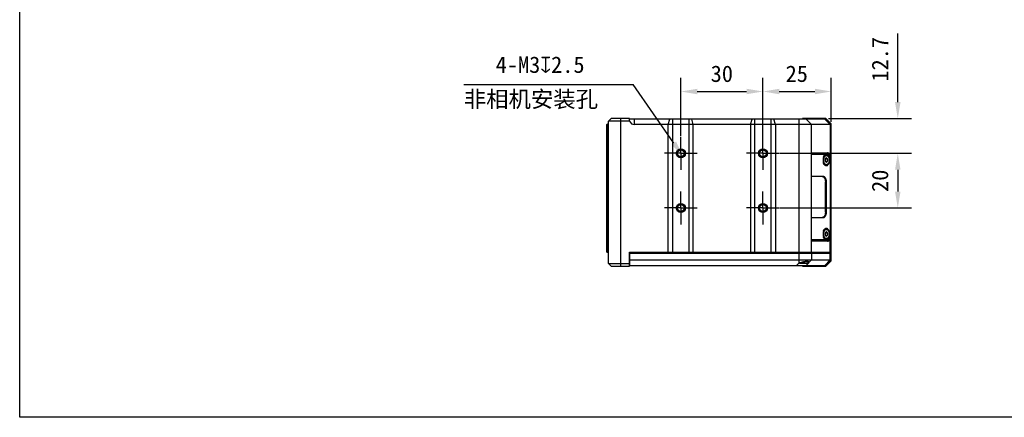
# Model space of a CAD drawing. Header units: millimetres. Extents: x 7 to 311, y 30 to 228.
# Tile 1 of 18: x 7 to 187, y 30 to 102. Entities that reach past the tile are written whole.
import ezdxf

# ---------------------------------------------------------------- set-up
doc = ezdxf.new("R2010")
doc.units = ezdxf.units.MM
doc.header["$LTSCALE"] = 16.335
doc.header["$PDMODE"] = 3
doc.header["$PDSIZE"] = 8
doc.linetypes.add('CENTER', pattern=[0.6, 0.375, -0.075, 0.075, -0.075])
doc.layers.get('0').update_dxf_attribs({"linetype": 'CONTINUOUS'})
doc.layers.get('Defpoints').update_dxf_attribs({"linetype": 'CONTINUOUS'})
for name, color, linetype in [('03_ALL_AXES', 7, 'CONTINUOUS'), ('20_ALL_FEATURES', 7, 'CONTINUOUS'), ('51__DRAFT_DIMS', 7, 'CONTINUOUS')]:
    doc.layers.add(name, color=color, linetype=linetype)
doc.styles.get("Standard").update_dxf_attribs({"font": 'simfang.ttf'})
doc.dimstyles.new('DIMSTYLE_4', dxfattribs={"dimtxt": 3, "dimasz": 3, "dimexe": 2.5, "dimexo": 0.5, "dimgap": 0.75, "dimtad": 1, "dimlfac": 2, "dimdsep": 46, "dimtxsty": 'STANDARD', "dimblk": '_FILLED', "dimblk1": '_FILLED', "dimblk2": '_FILLED', "dimcen": 0.09, "dimclrd": 8, "dimclre": 8, "dimclrt": 256, "dimazin": 2, "dimtp": 0.2, "dimtm": 0.2, "dimtfac": 1, "dimtofl": 0, "dimtmove": 0, "dimatfit": 3, "dimldrblk": '_FILLED', "dimfxl": 1, "dimtolj": 1, "dimarcsym": 0})

# ---------------------------------------------------------------- blocks, each defined once
blk = doc.blocks.new('_FILLED')
at = {"color": 0, "linetype": 'ByBlock'}
blk.add_solid([(0, 0), (-1, 0.167), (-1, -0.167)], dxfattribs=at)
blk = doc.blocks.new('*D12')
at = {"layer": '51__DRAFT_DIMS', "color": 8, "lineweight": -2}
for p, q in [((127.85, 81.15), (127.85, 91.74)), ((142.85, 80.58), (142.85, 91.74)), ((130.85, 89.24), (139.85, 89.24))]:
    blk.add_line(p, q, dxfattribs=at)
at = {"layer": 'Defpoints', "color": 0}
for p in [(142.85, 89.24), (127.85, 80.65), (142.85, 80.08)]:
    blk.add_point(p, dxfattribs=at)
at = {"layer": '51__DRAFT_DIMS', "color": 8, "linetype": 'ByBlock', "lineweight": -2, "xscale": 3, "yscale": 3, "zscale": 3, "rotation": 180}
blk.add_blockref('_FILLED', (127.85, 89.24), dxfattribs=at)
at = {"layer": '51__DRAFT_DIMS', "color": 8, "linetype": 'ByBlock', "lineweight": -2, "xscale": 3, "yscale": 3, "zscale": 3}
blk.add_blockref('_FILLED', (142.85, 89.24), dxfattribs=at)
at = {"layer": '51__DRAFT_DIMS', "insert": (135.34, 93.99), "char_height": 3, "attachment_point": 2, "line_spacing_factor": 0.9}
blk.add_mtext('\\A1;30', dxfattribs=at)
blk = doc.blocks.new('*D13')
at = {"layer": '51__DRAFT_DIMS', "color": 8, "lineweight": -2}
for p, q in [((146.18, 77.95), (170, 77.95)), ((167.5, 74.95), (167.5, 70.95)), ((145.95, 67.95), (170, 67.95))]:
    blk.add_line(p, q, dxfattribs=at)
at = {"layer": 'Defpoints', "color": 0}
for p in [(145.68, 77.95), (145.45, 67.95), (167.5, 67.95)]:
    blk.add_point(p, dxfattribs=at)
at = {"layer": '51__DRAFT_DIMS', "color": 8, "linetype": 'ByBlock', "lineweight": -2, "xscale": 3, "yscale": 3, "zscale": 3}
for p, rotation in [((167.5, 77.95), 90), ((167.5, 67.95), 270)]:
    blk.add_blockref('_FILLED', p, dxfattribs=dict(at, rotation=rotation))
at = {"layer": '51__DRAFT_DIMS', "insert": (162.75, 72.92), "char_height": 3, "attachment_point": 2, "rotation": 90, "line_spacing_factor": 0.9}
blk.add_mtext('\\A1;20', dxfattribs=at)
blk = doc.blocks.new('*D14')
at = {"layer": '51__DRAFT_DIMS', "color": 8, "lineweight": -2}
for p, q in [((142.85, 80.6), (142.85, 91.74)), ((155.35, 83.7), (155.35, 91.74)), ((145.85, 89.24), (152.35, 89.24))]:
    blk.add_line(p, q, dxfattribs=at)
at = {"layer": 'Defpoints', "color": 0}
for p in [(155.35, 89.24), (155.35, 83.2), (142.85, 80.1)]:
    blk.add_point(p, dxfattribs=at)
at = {"layer": '51__DRAFT_DIMS', "color": 8, "linetype": 'ByBlock', "lineweight": -2, "xscale": 3, "yscale": 3, "zscale": 3, "rotation": 180}
blk.add_blockref('_FILLED', (142.85, 89.24), dxfattribs=at)
at = {"layer": '51__DRAFT_DIMS', "color": 8, "linetype": 'ByBlock', "lineweight": -2, "xscale": 3, "yscale": 3, "zscale": 3}
blk.add_blockref('_FILLED', (155.35, 89.24), dxfattribs=at)
at = {"layer": '51__DRAFT_DIMS', "insert": (149.04, 93.99), "char_height": 3, "attachment_point": 2, "line_spacing_factor": 0.9}
blk.add_mtext('\\A1;25', dxfattribs=at)
blk = doc.blocks.new('*D15')
at = {"layer": '51__DRAFT_DIMS', "color": 8, "lineweight": -2}
for p, q in [((167.5, 87.3), (167.5, 99.82)), ((154.85, 84.3), (170, 84.3)), ((145.93, 77.95), (170, 77.95)), ((167.5, 74.95), (167.5, 71.95))]:
    blk.add_line(p, q, dxfattribs=at)
at = {"layer": 'Defpoints', "color": 0}
for p in [(154.35, 84.3), (167.5, 84.3), (145.43, 77.95)]:
    blk.add_point(p, dxfattribs=at)
at = {"layer": '51__DRAFT_DIMS', "color": 8, "linetype": 'ByBlock', "lineweight": -2, "xscale": 3, "yscale": 3, "zscale": 3}
for p, rotation in [((167.5, 84.3), 270), ((167.5, 77.95), 90)]:
    blk.add_blockref('_FILLED', p, dxfattribs=dict(at, rotation=rotation))
at = {"layer": '51__DRAFT_DIMS', "insert": (162.75, 91.05), "char_height": 3, "attachment_point": 1, "rotation": 90, "line_spacing_factor": 0.9}
blk.add_mtext('\\A1;12.7', dxfattribs=at)

msp = doc.modelspace()

# ---------------------------------------------------------------- linework, layer by layer
msp.add_lwpolyline([(7.0025, 227.7635), (310.9251, 227.7635), (310.9251, 29.6798), (7.0025, 29.6798)], close=True)
at = {"layer": '03_ALL_AXES', "color": 0, "linetype": 'CENTER'}
for p, q in [((127.8489, 77.9507), (127.8489, 80.9507)), ((142.8489, 77.9507), (142.8489, 80.9507)), ((127.8489, 77.9507), (124.8489, 77.9507)), ((127.8489, 77.9507), (127.8489, 74.9506)), ((127.8489, 77.9507), (130.849, 77.9507)), ((142.8489, 77.9507), (139.8489, 77.9507)), ((142.8489, 77.9507), (142.8489, 74.9506)), ((142.8489, 77.9507), (145.849, 77.9507)), ((127.8489, 67.9507), (127.8489, 70.9507)), ((142.8489, 67.9507), (142.8489, 70.9507)), ((127.8489, 67.9507), (124.8489, 67.9507)), ((127.8489, 67.9507), (127.8489, 64.9506)), ((127.8489, 67.9507), (130.849, 67.9507)), ((142.8489, 67.9507), (139.8489, 67.9507)), ((142.8489, 67.9507), (145.849, 67.9507)), ((142.8489, 67.9507), (142.8489, 64.9506))]:
    msp.add_line(p, q, dxfattribs=at)
at = {"layer": '20_ALL_FEATURES', "color": 0}
for p, q in [((114.3489, 83.2007), (114.5989, 83.4507)), ((114.3489, 59.8507), (114.3489, 83.2007)), ((114.5989, 83.2007), (114.3489, 83.2007)), ((114.5989, 83.3323), (114.4739, 83.2007)), ((114.4739, 83.2007), (114.4739, 59.8507)), ((114.5989, 83.8007), (115.0989, 84.3007)), ((114.5989, 57.8007), (114.5989, 83.8007)), ((118.4739, 83.8007), (114.5989, 83.8007)), ((118.4739, 84.3007), (115.0989, 84.3007)), ((116.8489, 84.3007), (116.8489, 57.3007)), ((118.4739, 83.8007), (118.4739, 84.3007)), ((154.4489, 84.2007), (118.4739, 84.2007)), ((119.2915, 84.2007), (119.2915, 83.2007)), ((155.138, 83.2007), (119.2915, 83.2007)), ((125.5398, 83.2007), (125.8521, 84.2007)), ((125.5398, 59.8507), (125.5398, 83.2007)), ((126.3204, 84.2007), (126.3204, 59.8507)), ((129.3774, 59.8507), (129.3774, 84.2007)), ((130.1313, 83.2007), (129.8297, 84.2007)), ((130.1313, 59.8507), (130.1313, 83.2007)), ((140.5665, 83.2007), (140.8681, 84.2007)), ((140.5665, 83.2007), (140.5665, 59.8507)), ((141.3204, 84.2007), (141.3204, 59.8507)), ((144.3774, 59.8507), (144.3774, 84.2007)), ((145.158, 83.2007), (144.8458, 84.2007)), ((145.158, 83.2007), (145.158, 59.8507)), ((149.4989, 57.8463), (149.4989, 84.2007)), ((154.3489, 84.3007), (150.0989, 84.3007)), ((150.0989, 84.2007), (150.0989, 84.3007)), ((151.7489, 83.2007), (150.7489, 84.2007)), ((151.7489, 59.8507), (151.7489, 83.2007)), ((152.0989, 84.3007), (152.0989, 84.2007)), ((154.1391, 84.2007), (155.138, 83.2007)), ((154.3489, 84.3007), (155.3489, 83.3007)), ((155.3489, 83.2007), (154.3489, 84.2007)), ((155.138, 83.2007), (155.1369, 77.6078)), ((155.1391, 83.2007), (155.138, 83.2007)), ((155.3489, 58.3007), (155.3489, 83.3007)), ((151.7489, 78.0257), (154.6363, 78.0257)), ((151.7489, 77.9507), (154.4873, 77.9507)), ((151.7489, 77.8007), (154.6055, 77.8007)), ((154.6055, 77.8007), (154.4873, 77.9507)), ((155.0144, 77.4812), (154.9683, 77.5749)), ((154.4516, 77.1337), (154.2207, 76.9172)), ((154.2207, 76.4842), (154.2207, 76.9172)), ((154.2207, 76.4842), (154.4516, 76.2677)), ((154.2349, 76.9305), (154.2491, 76.9172)), ((154.2491, 76.4842), (154.2349, 76.4709)), ((154.2491, 76.9172), (154.6825, 76.9172)), ((154.2491, 76.9172), (154.2491, 76.4842)), ((154.2491, 76.4842), (154.6825, 76.4842)), ((154.6825, 76.9172), (154.4516, 77.1337)), ((154.4516, 76.2677), (154.6825, 76.4842)), ((154.6825, 76.9172), (154.6825, 76.4842)), ((155.2381, 77.0257), (155.1267, 77.0257)), ((155.1288, 76.9507), (155.1288, 62.9507)), ((155.2381, 62.8757), (155.2381, 77.0257)), ((153.8667, 73.7007), (151.7489, 73.7007)), ((154.4824, 72.7007), (154.2792, 72.7007)), ((154.2792, 67.2007), (154.2792, 72.7007)), ((154.3051, 67.2007), (154.3051, 72.7007)), ((154.4824, 67.2007), (154.4824, 72.7007)), ((154.2792, 67.2007), (154.4824, 67.2007)), ((151.7489, 66.2007), (153.8667, 66.2007)), ((154.4516, 63.6337), (154.2207, 63.4172)), ((154.2207, 62.9842), (154.2207, 63.4172)), ((154.2349, 63.4305), (154.2491, 63.4172)), ((154.2491, 63.4172), (154.6825, 63.4172)), ((154.2491, 63.4172), (154.2491, 62.9842)), ((154.6825, 63.4172), (154.4516, 63.6337)), ((154.6825, 63.4172), (154.6825, 62.9842)), ((154.6055, 62.1007), (151.7489, 62.1007)), ((154.4873, 61.9507), (151.7489, 61.9507)), ((154.6363, 61.8757), (151.7489, 61.8757)), ((154.2207, 62.9842), (154.4516, 62.7677)), ((154.2491, 62.9842), (154.2349, 62.9709)), ((154.2491, 62.9842), (154.6825, 62.9842)), ((154.4516, 62.7677), (154.6825, 62.9842)), ((154.4873, 61.9507), (154.6055, 62.1007)), ((155.0144, 62.4201), (154.9683, 62.3265)), ((155.1267, 62.8757), (155.2381, 62.8757)), ((155.1369, 59.8507), (155.1369, 62.2936)), ((114.3489, 59.8507), (114.5989, 59.8507)), ((118.4739, 57.3007), (118.4739, 59.8507)), ((118.4739, 59.8507), (155.3489, 59.8507)), ((118.4739, 59.7007), (155.3489, 59.7007)), ((118.5489, 57.4507), (118.5489, 59.7007)), ((118.5739, 59.7007), (118.5739, 59.8507)), ((120.4739, 59.8507), (120.4739, 59.7007)), ((151.2489, 59.8507), (151.2489, 59.7007)), ((151.7489, 59.7007), (151.7489, 58.4507)), ((154.4461, 59.7007), (154.4461, 59.8507)), ((154.8489, 59.8507), (154.8489, 59.7007)), ((155.138, 58.4507), (155.1369, 59.7007)), ((115.0989, 57.3007), (114.5989, 57.8007)), ((114.5989, 57.8007), (118.4739, 57.8007)), ((118.5489, 58.4507), (155.138, 58.4507)), ((149.509, 57.8507), (151.0739, 57.8507)), ((149.6316, 57.9007), (151.1239, 57.9007)), ((151.7489, 58.4507), (150.7489, 57.4507)), ((151.1239, 57.9007), (151.1239, 58.1326)), ((154.1391, 57.4507), (155.138, 58.4507)), ((155.3489, 58.4507), (154.3489, 57.4507)), ((155.3489, 58.3007), (154.3489, 57.3007)), ((115.0989, 57.3007), (118.4739, 57.3007)), ((118.4739, 57.4507), (154.3489, 57.4507)), ((150.0989, 57.4507), (150.0989, 57.3007)), ((150.0989, 57.3007), (154.3489, 57.3007)), ((152.0989, 57.4507), (152.0989, 57.3007))]:
    msp.add_line(p, q, dxfattribs=at)
for centre, radius in [((127.8489, 77.9507), 0.825), ((127.8489, 77.9507), 0.75), ((127.8489, 77.9507), 0.625), ((142.8489, 77.9507), 0.825), ((142.8489, 77.9507), 0.75), ((142.8489, 77.9507), 0.625), ((127.8489, 67.9507), 0.825), ((127.8489, 67.9507), 0.75), ((127.8489, 67.9507), 0.625), ((142.8489, 67.9507), 0.825), ((142.8489, 67.9507), 0.75), ((142.8489, 67.9507), 0.625)]:
    msp.add_circle(centre, radius, dxfattribs=at)
for centre, radius, start, end in [((154.3337, 77.1573), 0.7534, 33.355405, 33.553959), ((152.919, 72.8291), 1.3418, 21.614134, 23.711206), ((152.9082, 67.0768), 1.3535, 336.295592, 338.376876), ((154.3339, 62.744), 0.7531, 326.424875, 326.644646), ((149.9989, 56.7008), 1.2499, 113.578407, 143.13217), ((151.0739, 57.9007), 0.05, 270, 360)]:
    msp.add_arc(centre, radius, start, end, dxfattribs=at)
msp.add_ellipse((119.2915, 84.6149), major_axis=(0, -1.4142), ratio=0.70710678, start_param=-0.95729239, end_param=0, dxfattribs=at)
for points, knots in [([(155.139, 83.2007), (155.1549, 83.2008), (155.1847, 83.2008), (155.2266, 83.2015), (155.2578, 83.2019), (155.2798, 83.202), (155.2939, 83.2021), (155.3064, 83.202), (155.3174, 83.2019), (155.3267, 83.2017), (155.3344, 83.2015), (155.3397, 83.2013), (155.3432, 83.2011), (155.3451, 83.201), (155.3467, 83.2009), (155.3478, 83.2008), (155.3485, 83.2007), (155.3488, 83.2008), (155.3489, 83.2007)], [0, 0, 0, 0, 0.22664081, 0.42644258, 0.59805602, 0.67291979, 0.74031657, 0.80013556, 0.85227679, 0.89665721, 0.93320575, 0.96186358, 0.97321592, 0.98257397, 0.98993012, 0.99528217, 0.99863326, 1, 1, 1, 1]), ([(153.8483, 78.0257), (153.8683, 78.0257), (153.9088, 78.0225), (153.9896, 78.003), (154.0468, 77.9743), (154.0822, 77.9507)], [0, 0, 0, 0, 0.24153312, 0.48674481, 1, 1, 1, 1]), ([(153.8669, 77.2743), (153.8853, 77.3117), (153.9258, 77.3826), (153.9992, 77.4767), (154.0832, 77.5537), (154.1767, 77.6109), (154.2776, 77.6453), (154.3825, 77.6547), (154.4867, 77.6383), (154.5858, 77.5973), (154.6768, 77.5345), (154.758, 77.4526), (154.8285, 77.3541), (154.8875, 77.2415), (154.9343, 77.117), (154.9802, 76.9372), (154.9937, 76.7957), (154.9937, 76.7007)], [0, 0, 0, 0, 0.0655024, 0.12767902, 0.18677188, 0.24341411, 0.2984253, 0.35269434, 0.40708222, 0.46245556, 0.51969492, 0.57958513, 0.64265718, 0.7090827, 0.77867055, 0.85090498, 1, 1, 1, 1]), ([(153.932, 76.7007), (153.932, 76.7557), (153.9385, 76.8645), (153.9676, 77.0221), (154.0149, 77.1677), (154.0787, 77.296), (154.1569, 77.4023), (154.2471, 77.4825), (154.3466, 77.5329), (154.4516, 77.5503), (154.5566, 77.5329), (154.6561, 77.4825), (154.7463, 77.4023), (154.8245, 77.296), (154.8883, 77.1677), (154.9356, 77.0221), (154.9647, 76.8645), (154.9712, 76.7557), (154.9712, 76.7007)], [0, 0, 0, 0, 0.07605888, 0.15031782, 0.22114478, 0.28721241, 0.34771165, 0.40256427, 0.45266697, 0.50000055, 0.54733398, 0.59743621, 0.65228805, 0.71278647, 0.77885357, 0.84968053, 0.92394008, 1, 1, 1, 1]), ([(154.4516, 77.7007), (154.4286, 77.7007), (154.3819, 77.6964), (154.3132, 77.6773), (154.2464, 77.6458), (154.1825, 77.6024), (154.122, 77.5478), (154.0451, 77.4586), (153.9979, 77.3804), (153.9706, 77.3249)], [0, 0, 0, 0, 0.10766842, 0.21749705, 0.3314201, 0.45098212, 0.57726087, 0.71086273, 1, 1, 1, 1]), ([(155.0673, 76.7007), (155.0673, 76.7658), (155.0596, 76.8947), (155.0251, 77.0815), (154.9691, 77.2541), (154.8935, 77.4061), (154.8009, 77.532), (154.7097, 77.613), (154.6318, 77.6586), (154.5728, 77.6828), (154.5125, 77.6974), (154.4718, 77.7007), (154.4516, 77.7007)], [0, 0, 0, 0, 0.15203278, 0.30047593, 0.44205218, 0.57411818, 0.69504996, 0.80469495, 0.855875, 0.90509137, 0.9529116, 1, 1, 1, 1]), ([(154.4873, 77.9507), (154.5104, 77.9507), (154.557, 77.9464), (154.6257, 77.9273), (154.6925, 77.8958), (154.7565, 77.8524), (154.8169, 77.7978), (154.8939, 77.7086), (154.941, 77.6304), (154.9683, 77.5749)], [0, 0, 0, 0, 0.10766843, 0.21749707, 0.33142018, 0.45098229, 0.57726093, 0.71086269, 1, 1, 1, 1]), ([(154.6055, 77.8007), (154.6219, 77.8007), (154.6548, 77.7982), (154.7208, 77.783), (154.8019, 77.744), (154.8895, 77.6705), (154.9387, 77.6081), (154.9616, 77.5737)], [0, 0, 0, 0, 0.11159531, 0.2247711, 0.46089095, 0.71783369, 1, 1, 1, 1]), ([(155.1369, 77.6078), (155.11, 77.669), (155.0625, 77.7555), (154.9832, 77.8547), (154.9203, 77.9156), (154.8533, 77.9641), (154.7829, 77.9994), (154.7102, 78.0209), (154.6607, 78.0257), (154.6363, 78.0257)], [0, 0, 0, 0, 0.29135897, 0.42569615, 0.55227975, 0.67164971, 0.78489026, 0.89363696, 1, 1, 1, 1]), ([(154.963, 77.5715), (154.9676, 77.5644), (154.9862, 77.5352), (155.0028, 77.5047), (155.0144, 77.4812)], [0, 0, 0, 0, 0.24413825, 1, 1, 1, 1]), ([(155.0144, 77.4812), (155.0333, 77.4428), (155.0666, 77.361), (155.1147, 77.185), (155.1288, 77.0449), (155.1288, 76.9507)], [0, 0, 0, 0, 0.23524027, 0.48299616, 1, 1, 1, 1]), ([(155.2381, 77.0257), (155.2381, 77.0773), (155.2345, 77.1796), (155.2174, 77.3301), (155.1873, 77.4738), (155.1559, 77.5648), (155.1369, 77.6078)], [0, 0, 0, 0, 0.26046057, 0.51602996, 0.76309874, 1, 1, 1, 1]), ([(153.9706, 77.3249), (153.9483, 77.2796), (153.9091, 77.1834), (153.8673, 77.0302), (153.8417, 76.8678), (153.836, 76.7567), (153.836, 76.7007)], [0, 0, 0, 0, 0.23507029, 0.48264706, 0.73904289, 1, 1, 1, 1]), ([(153.836, 76.7007), (153.836, 76.6447), (153.8417, 76.5336), (153.8673, 76.3712), (153.9091, 76.218), (153.9483, 76.1218), (153.9706, 76.0765)], [0, 0, 0, 0, 0.26095683, 0.51735265, 0.76492956, 1, 1, 1, 1]), ([(154.9937, 76.7007), (154.9937, 76.6057), (154.9802, 76.4642), (154.9343, 76.2844), (154.8875, 76.1599), (154.8285, 76.0473), (154.758, 75.9488), (154.6768, 75.8669), (154.5858, 75.8041), (154.4867, 75.7631), (154.3825, 75.7467), (154.2776, 75.7561), (154.1767, 75.7905), (154.0833, 75.8477), (153.9993, 75.9246), (153.9258, 76.0188), (153.8853, 76.0897), (153.8669, 76.1271)], [0, 0, 0, 0, 0.14909484, 0.22132865, 0.29091549, 0.35733969, 0.42041026, 0.48029886, 0.53753629, 0.59290843, 0.64729674, 0.70156668, 0.7565788, 0.81322298, 0.87231764, 0.93449736, 1, 1, 1, 1]), ([(154.9712, 76.7007), (154.9712, 76.6457), (154.9647, 76.5369), (154.9356, 76.3793), (154.8883, 76.2337), (154.8245, 76.1054), (154.7463, 75.9991), (154.6561, 75.9189), (154.5566, 75.8685), (154.4516, 75.8511), (154.3466, 75.8685), (154.2471, 75.9189), (154.1569, 75.9991), (154.0787, 76.1053), (154.0149, 76.2337), (153.9676, 76.3793), (153.9385, 76.5369), (153.932, 76.6457), (153.932, 76.7007)], [0, 0, 0, 0, 0.07605888, 0.15031782, 0.22114478, 0.28721241, 0.34771165, 0.40256427, 0.45266697, 0.50000055, 0.54733398, 0.59743621, 0.65228805, 0.71278647, 0.77885357, 0.84968053, 0.92394008, 1, 1, 1, 1]), ([(153.9706, 76.0765), (153.9979, 76.021), (154.0451, 75.9428), (154.122, 75.8536), (154.1825, 75.799), (154.2464, 75.7556), (154.3132, 75.7241), (154.3819, 75.705), (154.4286, 75.7007), (154.4516, 75.7007)], [0, 0, 0, 0, 0.28913744, 0.4227392, 0.54901783, 0.66857977, 0.78250281, 0.89233148, 1, 1, 1, 1]), ([(154.4516, 75.7007), (154.4718, 75.7007), (154.5125, 75.704), (154.5728, 75.7186), (154.6318, 75.7428), (154.7097, 75.7884), (154.8009, 75.8694), (154.8935, 75.9952), (154.9691, 76.1473), (155.0251, 76.3199), (155.0596, 76.5066), (155.0673, 76.6355), (155.0673, 76.7007)], [0, 0, 0, 0, 0.04708839, 0.09490862, 0.14412503, 0.19530514, 0.30495031, 0.42588223, 0.55794814, 0.69952418, 0.8479672, 1, 1, 1, 1]), ([(153.6894, 73.7007), (153.7125, 73.7007), (153.7592, 73.6964), (153.8278, 73.6773), (153.8946, 73.6458), (153.9586, 73.6024), (154.019, 73.5478), (154.096, 73.4586), (154.1431, 73.3804), (154.1704, 73.3249)], [0, 0, 0, 0, 0.10766843, 0.21749707, 0.33142018, 0.45098229, 0.57726093, 0.71086269, 1, 1, 1, 1]), ([(154.4824, 72.7007), (154.4824, 72.7658), (154.4747, 72.8947), (154.4402, 73.0815), (154.3842, 73.2541), (154.3086, 73.4061), (154.216, 73.532), (154.1248, 73.613), (154.0469, 73.6586), (153.9879, 73.6828), (153.9277, 73.6974), (153.8869, 73.7007), (153.8667, 73.7007)], [0, 0, 0, 0, 0.15203278, 0.30047593, 0.44205218, 0.57411818, 0.69504996, 0.80469495, 0.855875, 0.90509137, 0.9529116, 1, 1, 1, 1]), ([(154.1665, 73.3233), (154.2045, 73.2274), (154.2609, 73.0215), (154.2792, 72.8093), (154.2792, 72.7007)], [0, 0, 0, 0, 0.48737519, 1, 1, 1, 1]), ([(154.1704, 73.3249), (154.1927, 73.2796), (154.2319, 73.1834), (154.2738, 73.0302), (154.2994, 72.8678), (154.3051, 72.7567), (154.3051, 72.7007)], [0, 0, 0, 0, 0.23507023, 0.48264724, 0.73904318, 1, 1, 1, 1]), ([(153.8667, 66.2007), (153.8869, 66.2007), (153.9277, 66.204), (153.9879, 66.2186), (154.0469, 66.2428), (154.1248, 66.2884), (154.216, 66.3694), (154.3086, 66.4952), (154.3842, 66.6473), (154.4402, 66.8199), (154.4747, 67.0066), (154.4824, 67.1355), (154.4824, 67.2007)], [0, 0, 0, 0, 0.04708839, 0.09490862, 0.14412503, 0.19530514, 0.30495031, 0.42588223, 0.55794814, 0.69952418, 0.8479672, 1, 1, 1, 1]), ([(154.2792, 67.2007), (154.2792, 67.0921), (154.2609, 66.8799), (154.2045, 66.674), (154.1665, 66.578)], [0, 0, 0, 0, 0.51262437, 1, 1, 1, 1]), ([(154.3051, 67.2007), (154.3051, 67.1447), (154.2994, 67.0336), (154.2738, 66.8712), (154.2319, 66.718), (154.1927, 66.6218), (154.1704, 66.5765)], [0, 0, 0, 0, 0.26095682, 0.51735276, 0.76492977, 1, 1, 1, 1]), ([(154.1704, 66.5765), (154.1431, 66.521), (154.096, 66.4428), (154.019, 66.3536), (153.9586, 66.299), (153.8946, 66.2556), (153.8278, 66.2241), (153.7592, 66.205), (153.7125, 66.2007), (153.6894, 66.2007)], [0, 0, 0, 0, 0.28913731, 0.42273907, 0.54901771, 0.66857982, 0.78250293, 0.89233157, 1, 1, 1, 1]), ([(153.9706, 63.8249), (153.9483, 63.7796), (153.9091, 63.6834), (153.8673, 63.5302), (153.8417, 63.3678), (153.836, 63.2567), (153.836, 63.2007)], [0, 0, 0, 0, 0.23507029, 0.48264706, 0.73904289, 1, 1, 1, 1]), ([(153.836, 63.2007), (153.836, 63.1447), (153.8417, 63.0336), (153.8673, 62.8712), (153.9091, 62.718), (153.9483, 62.6218), (153.9706, 62.5765)], [0, 0, 0, 0, 0.26095683, 0.51735265, 0.76492956, 1, 1, 1, 1]), ([(153.8669, 63.7743), (153.8853, 63.8117), (153.9258, 63.8826), (153.9992, 63.9767), (154.0832, 64.0537), (154.1767, 64.1109), (154.2776, 64.1453), (154.3825, 64.1547), (154.4867, 64.1383), (154.5858, 64.0973), (154.6768, 64.0345), (154.758, 63.9526), (154.8285, 63.8541), (154.8875, 63.7415), (154.9343, 63.617), (154.9802, 63.4372), (154.9937, 63.2957), (154.9937, 63.2007)], [0, 0, 0, 0, 0.0655024, 0.12767902, 0.18677188, 0.24341411, 0.2984253, 0.35269434, 0.40708222, 0.46245556, 0.51969492, 0.57958513, 0.64265718, 0.7090827, 0.77867055, 0.85090498, 1, 1, 1, 1]), ([(154.9937, 63.2007), (154.9937, 63.1057), (154.9802, 62.9642), (154.9343, 62.7844), (154.8875, 62.6599), (154.8285, 62.5473), (154.758, 62.4488), (154.6768, 62.3669), (154.5858, 62.3041), (154.4867, 62.2631), (154.3825, 62.2467), (154.2776, 62.2561), (154.1767, 62.2905), (154.0833, 62.3477), (153.9993, 62.4246), (153.9258, 62.5188), (153.8853, 62.5897), (153.8669, 62.6271)], [0, 0, 0, 0, 0.14909484, 0.22132865, 0.29091549, 0.35733969, 0.42041026, 0.48029886, 0.53753629, 0.59290843, 0.64729674, 0.70156668, 0.7565788, 0.81322298, 0.87231764, 0.93449736, 1, 1, 1, 1]), ([(153.932, 63.2007), (153.932, 63.2557), (153.9385, 63.3645), (153.9676, 63.5221), (154.0149, 63.6677), (154.0787, 63.796), (154.1569, 63.9023), (154.2471, 63.9825), (154.3466, 64.0329), (154.4516, 64.0503), (154.5566, 64.0329), (154.6561, 63.9825), (154.7463, 63.9023), (154.8245, 63.796), (154.8883, 63.6677), (154.9356, 63.5221), (154.9647, 63.3645), (154.9712, 63.2557), (154.9712, 63.2007)], [0, 0, 0, 0, 0.07605888, 0.15031782, 0.22114478, 0.28721241, 0.34771165, 0.40256427, 0.45266697, 0.50000055, 0.54733398, 0.59743621, 0.65228805, 0.71278647, 0.77885357, 0.84968053, 0.92394008, 1, 1, 1, 1]), ([(154.9712, 63.2007), (154.9712, 63.1457), (154.9647, 63.0369), (154.9356, 62.8793), (154.8883, 62.7337), (154.8245, 62.6054), (154.7463, 62.4991), (154.6561, 62.4189), (154.5566, 62.3685), (154.4516, 62.3511), (154.3466, 62.3685), (154.2471, 62.4189), (154.1569, 62.4991), (154.0787, 62.6053), (154.0149, 62.7337), (153.9676, 62.8793), (153.9385, 63.0369), (153.932, 63.1457), (153.932, 63.2007)], [0, 0, 0, 0, 0.07605888, 0.15031782, 0.22114478, 0.28721241, 0.34771165, 0.40256427, 0.45266697, 0.50000055, 0.54733398, 0.59743621, 0.65228805, 0.71278647, 0.77885357, 0.84968053, 0.92394008, 1, 1, 1, 1]), ([(154.4516, 64.2007), (154.4286, 64.2007), (154.3819, 64.1964), (154.3132, 64.1773), (154.2464, 64.1458), (154.1825, 64.1024), (154.122, 64.0478), (154.0451, 63.9586), (153.9979, 63.8804), (153.9706, 63.8249)], [0, 0, 0, 0, 0.10766842, 0.21749705, 0.3314201, 0.45098212, 0.57726087, 0.71086273, 1, 1, 1, 1]), ([(155.0673, 63.2007), (155.0673, 63.2658), (155.0596, 63.3947), (155.0251, 63.5815), (154.9691, 63.7541), (154.8935, 63.9061), (154.8009, 64.032), (154.7097, 64.113), (154.6318, 64.1586), (154.5728, 64.1828), (154.5125, 64.1974), (154.4718, 64.2007), (154.4516, 64.2007)], [0, 0, 0, 0, 0.15203278, 0.30047593, 0.44205218, 0.57411818, 0.69504996, 0.80469495, 0.855875, 0.90509137, 0.9529116, 1, 1, 1, 1]), ([(154.4516, 62.2007), (154.4718, 62.2007), (154.5125, 62.204), (154.5728, 62.2186), (154.6318, 62.2428), (154.7097, 62.2884), (154.8009, 62.3694), (154.8935, 62.4952), (154.9691, 62.6473), (155.0251, 62.8199), (155.0596, 63.0066), (155.0673, 63.1355), (155.0673, 63.2007)], [0, 0, 0, 0, 0.04708839, 0.09490862, 0.14412503, 0.19530514, 0.30495031, 0.42588223, 0.55794814, 0.69952418, 0.8479672, 1, 1, 1, 1]), ([(154.0822, 61.9507), (154.0468, 61.9271), (153.9896, 61.8984), (153.9088, 61.8789), (153.8683, 61.8757), (153.8483, 61.8757)], [0, 0, 0, 0, 0.51325559, 0.75846709, 1, 1, 1, 1]), ([(153.9706, 62.5765), (153.9979, 62.521), (154.0451, 62.4428), (154.122, 62.3536), (154.1825, 62.299), (154.2464, 62.2556), (154.3132, 62.2241), (154.3819, 62.205), (154.4286, 62.2007), (154.4516, 62.2007)], [0, 0, 0, 0, 0.28913744, 0.4227392, 0.54901783, 0.66857977, 0.78250281, 0.89233148, 1, 1, 1, 1]), ([(154.9683, 62.3265), (154.941, 62.271), (154.8939, 62.1928), (154.8169, 62.1036), (154.7565, 62.049), (154.6925, 62.0056), (154.6257, 61.9741), (154.557, 61.955), (154.5104, 61.9507), (154.4873, 61.9507)], [0, 0, 0, 0, 0.28913731, 0.42273907, 0.54901771, 0.66857982, 0.78250293, 0.89233157, 1, 1, 1, 1]), ([(154.9614, 62.3275), (154.9386, 62.2931), (154.8894, 62.2307), (154.8018, 62.1573), (154.7207, 62.1184), (154.6548, 62.1032), (154.6219, 62.1007), (154.6055, 62.1007)], [0, 0, 0, 0, 0.28214483, 0.53908048, 0.77520939, 0.88839419, 1, 1, 1, 1]), ([(154.6363, 61.8757), (154.6607, 61.8757), (154.7102, 61.8805), (154.7829, 61.902), (154.8533, 61.9373), (154.9203, 61.9858), (154.9832, 62.0467), (155.0625, 62.1459), (155.11, 62.2324), (155.1369, 62.2936)], [0, 0, 0, 0, 0.10636304, 0.21510974, 0.32835029, 0.44772025, 0.57430386, 0.70864104, 1, 1, 1, 1]), ([(155.0144, 62.4201), (155.0105, 62.4122), (154.9947, 62.3814), (154.9772, 62.3514), (154.963, 62.3299)], [0, 0, 0, 0, 0.25589872, 1, 1, 1, 1]), ([(155.1288, 62.9507), (155.1288, 62.8565), (155.1147, 62.7164), (155.0666, 62.5404), (155.0333, 62.4586), (155.0144, 62.4201)], [0, 0, 0, 0, 0.51700364, 0.76475963, 1, 1, 1, 1]), ([(155.1369, 62.2936), (155.1559, 62.3366), (155.1873, 62.4276), (155.2174, 62.5713), (155.2345, 62.7218), (155.2381, 62.8241), (155.2381, 62.8757)], [0, 0, 0, 0, 0.23690126, 0.48397005, 0.73953944, 1, 1, 1, 1]), ([(149.9989, 58.0207), (149.9122, 57.9969), (149.7433, 57.9448), (149.5783, 57.881), (149.4989, 57.8463)], [0, 0, 0, 0, 0.50936894, 1, 1, 1, 1]), ([(151.2489, 58.0207), (151.2489, 58.0313), (151.2451, 58.053), (151.2259, 58.082), (151.195, 58.1056), (151.1531, 58.1247), (151.1002, 58.1396), (151.0368, 58.1502), (150.9631, 58.1566), (150.8799, 58.1585), (150.788, 58.1561), (150.6511, 58.1467), (150.4666, 58.1238), (150.2355, 58.0809), (150.0783, 58.0425), (149.9989, 58.0207)], [0, 0, 0, 0, 0.02400387, 0.04866114, 0.07711659, 0.11145998, 0.15277069, 0.20146478, 0.2575372, 0.32070521, 0.39048222, 0.46622941, 0.63252554, 0.81283445, 1, 1, 1, 1]), ([(151.1446, 57.8463), (151.1602, 57.862), (151.188, 57.8919), (151.2216, 57.9373), (151.243, 57.9795), (151.2489, 58.0078), (151.2489, 58.0207)], [0, 0, 0, 0, 0.31935325, 0.5897667, 0.81381528, 1, 1, 1, 1]), ([(155.3489, 58.4507), (155.3488, 58.4506), (155.3485, 58.4507), (155.3478, 58.4506), (155.3466, 58.4505), (155.3451, 58.4504), (155.3431, 58.4503), (155.3397, 58.4501), (155.3343, 58.4499), (155.3266, 58.4496), (155.3172, 58.4495), (155.3062, 58.4494), (155.2936, 58.4493), (155.2794, 58.4494), (155.2573, 58.4495), (155.226, 58.4499), (155.1839, 58.4506), (155.1539, 58.4506), (155.138, 58.4507)], [0, 0, 0, 0, 0.00136668, 0.00471613, 0.01006666, 0.01742151, 0.02677869, 0.0381307, 0.0667895, 0.10334088, 0.14772557, 0.199872, 0.25969669, 0.3270991, 0.40196777, 0.57358686, 0.77338316, 1, 1, 1, 1])]:
    msp.add_open_spline(points, degree=3, knots=knots, dxfattribs=at)
at = {"layer": '51__DRAFT_DIMS', "color": 8}
for p in [(88.1674, 90.5304), (126.5682, 79.8006)]:
    msp.add_line(p, (119.1396, 90.5304), dxfattribs=at)

# ---------------------------------------------------------------- block references
at = {"layer": '51__DRAFT_DIMS', "color": 8, "xscale": 3, "yscale": 3, "zscale": 3, "rotation": 304.6960156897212}
msp.add_blockref('_FILLED', (128.2758, 77.3341), dxfattribs=at)

# ---------------------------------------------------------------- texts
at = {"insert": (88.1674, 89.349), "char_height": 3, "width": 40.364329, "attachment_point": 1}
msp.add_mtext('非相机安装孔', dxfattribs=at)
at = {"layer": '51__DRAFT_DIMS', "insert": (110.2541, 95.6466), "char_height": 3, "attachment_point": 3, "line_spacing_factor": 0.9}
msp.add_mtext('\\A1;4-M3{\\fgdt|b0|i0|c0|p0;x}2.5', dxfattribs=at)

# ---------------------------------------------------------------- dimensions: what is measured, and where the dimension line sits
at = {"layer": '51__DRAFT_DIMS', "color": 4}
for base, p1, p2, angle, picture, middle in [((167.5045, 84.3007), (145.4285, 77.9507), (154.3489, 84.3007), 90, '*D15', (167.5045, 95.0621)), ((167.5045, 67.9507), (145.6766, 77.9507), (145.4504, 67.9507), 270, '*D13', (167.5045, 72.9243))]:
    dim = msp.add_linear_dim(base=base, p1=p1, p2=p2, angle=angle, dimstyle='DIMSTYLE_4', dxfattribs=at)
    dim.commit()
    dim.dimension.update_dxf_attribs({"geometry": picture, "text_midpoint": middle, "dimtype": 160})
for base, p1, p2, picture, middle in [((142.8489, 89.2429), (127.8489, 80.6475), (142.8489, 80.082), '*D12', (135.3401, 89.2429)), ((155.3489, 89.2429), (142.8489, 80.1046), (155.3489, 83.2007), '*D14', (149.0432, 89.2429))]:
    dim = msp.add_linear_dim(base=base, p1=p1, p2=p2, dimstyle='DIMSTYLE_4', dxfattribs=at)
    dim.commit()
    dim.dimension.update_dxf_attribs({"geometry": picture, "text_midpoint": middle, "dimtype": 160})

doc.saveas('drawing.dxf')
